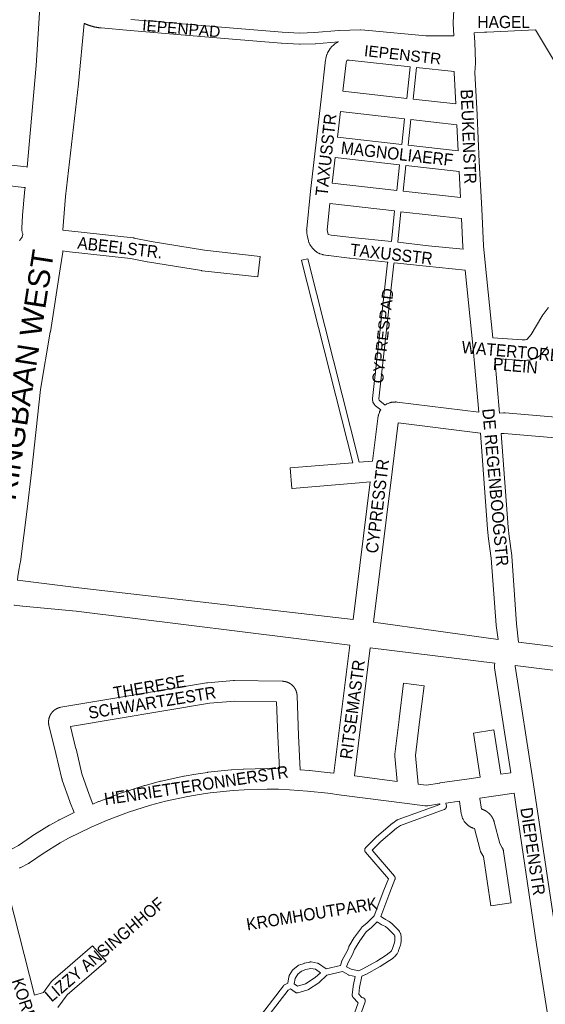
# Model space of a CAD drawing. Header units: metres. Extents: x 123819 to 142731, y 393440 to 405763.
# Tile 147 of 256: x 132588 to 132920, y 396154 to 396775. Entities that reach past the tile are written whole.
import ezdxf
from ezdxf.enums import TextEntityAlignment as Align

# ---------------------------------------------------------------- set-up
doc = ezdxf.new("R2010")
doc.units = ezdxf.units.M
doc.header["$MEASUREMENT"] = 0
for name, color, linetype, lineweight in [('gs-anno-wegen algemeen tekst', 7, 'Continuous', 0), ('gs-knt-aanvullende hoofdweg', 7, 'Continuous', 0), ('gs-knt-fietspaden', 7, 'Continuous', 0), ('gs-knt-hoofdweg', 7, 'Continuous', 0), ('gs-knt-paden', 7, 'Continuous', 0), ('gs-knt-wegen algemeen', 7, 'Continuous', 0)]:
    doc.layers.add(name, color=color, linetype=linetype, lineweight=lineweight)
doc.styles.add('Style-Arial', font='arial.ttf')

msp = doc.modelspace()

# ---------------------------------------------------------------- linework, layer by layer
at = {"layer": 'gs-knt-aanvullende hoofdweg', "color": 7, "linetype": 'Continuous', "flags": 128}
for points in [[(132586.46, 396421.6), (132625.21, 396416.79), (132798.23, 396396.69)], [(132796.21, 396380.42), (132623.54, 396401.86), (132589.86, 396405.18), (132589.66, 396405.2), (132584.46, 396405.85), (132584.42, 396405.86)], [(132811.14, 396395), (132889.83, 396384.15)], [(132902.61, 396382.45), (132977.83, 396373.2), (133032.13, 396366.52), (133036.98, 396365.92)], [(132887.7, 396369.16), (132809.13, 396378.82)], [(132969.9, 396359.04), (132900.62, 396367.57)]]:
    msp.add_lwpolyline(points, dxfattribs=at)
at = {"layer": 'gs-knt-fietspaden', "color": 7, "linetype": 'Continuous', "flags": 128}
for points in [[(132789.05, 396761.48), (132774.48, 396760.2), (132774.39, 396760.2), (132774.3, 396760.19), (132764.78, 396759.85), (132764.61, 396759.85), (132764.44, 396759.85), (132753.04, 396760.53), (132752.96, 396760.53), (132719.74, 396763.24), (132719.73, 396763.25), (132657.49, 396768.56), (132639.21, 396770.17), (132639.18, 396770.17), (132638.96, 396770.19), (132638.73, 396770.21), (132638.51, 396770.24), (132638.29, 396770.27), (132638.06, 396770.29), (132637.84, 396770.32), (132637.61, 396770.36), (132637.39, 396770.39), (132637.17, 396770.42), (132636.95, 396770.46), (132636.72, 396770.5), (132636.5, 396770.54), (132636.28, 396770.58), (132636.06, 396770.62), (132635.83, 396770.66), (132635.61, 396770.71), (132635.39, 396770.75), (132635.17, 396770.8), (132634.95, 396770.85), (132634.73, 396770.9), (132634.51, 396770.96), (132634.29, 396771.01), (132634.07, 396771.07), (132633.86, 396771.12), (132633.64, 396771.18), (132633.42, 396771.24), (132633.2, 396771.3), (132632.99, 396771.37), (132632.77, 396771.43), (132632.56, 396771.5), (132632.34, 396771.56), (132632.12, 396771.63), (132631.91, 396771.7), (132631.7, 396771.78), (132631.48, 396771.85), (132631.27, 396771.92), (132631.06, 396772), (132630.85, 396772.08), (132630.63, 396772.16), (132630.42, 396772.24), (132630.21, 396772.32), (132630, 396772.41), (132629.79, 396772.49), (132629.59, 396772.58), (132629.38, 396772.67), (132629.17, 396772.75), (132628.96, 396772.85), (132628.76, 396772.94), (132628.55, 396773.03), (132628.51, 396773.05)], [(132658.09, 396775.55), (132720.32, 396770.24)], [(132720.32, 396770.24), (132753.49, 396767.53), (132753.49, 396767.53), (132753.5, 396767.53), (132764.69, 396766.87), (132773.96, 396767.21), (132789.18, 396768.54), (132789.29, 396768.54), (132789.4, 396768.55), (132802.87, 396768.9), (132803.02, 396768.9), (132803.17, 396768.89), (132808.11, 396768.59), (132808.23, 396768.58), (132844.22, 396765.12), (132859.85, 396765.12), (132861.76, 396765.21)]]:
    msp.add_lwpolyline(points, dxfattribs=at)
at = {"layer": 'gs-knt-hoofdweg', "color": 7, "linetype": 'Continuous', "flags": 128}
for points in [[(132592.65, 396682.36), (132598.32, 396746.52), (132600.81, 396786.43), (132600.83, 396786.63), (132600.85, 396786.83), (132601.53, 396792.87), (132601.73, 396794.6), (132601.92, 396796.26)], [(132628.51, 396773.05), (132625.08, 396735.04), (132625.06, 396734.83), (132616.72, 396663.84), (132615.14, 396642.8), (132615.11, 396642.46)], [(132587.74, 396635.75), (132587.91, 396636.08), (132588.1, 396636.4), (132588.3, 396636.71), (132588.52, 396637.01), (132588.75, 396637.3), (132588.99, 396637.58), (132589.25, 396637.85), (132589.52, 396638.11), (132589.92, 396639.91), (132589.77, 396640.26), (132589.64, 396640.62), (132589.52, 396640.99), (132589.42, 396641.36), (132589.34, 396641.74), (132589.28, 396642.12), (132589.23, 396642.5), (132589.21, 396642.89), (132589.2, 396643.27), (132589.21, 396643.66), (132589.65, 396651.76), (132589.67, 396651.99), (132590.84, 396666.07), (132590.88, 396666.42), (132591.26, 396669.41)], [(132615.15, 396629.36), (132615.12, 396629.02), (132615.07, 396628.66), (132613.36, 396618.18), (132607.23, 396578.3), (132607.21, 396578.17), (132601.03, 396541.89), (132595.3, 396489.56), (132595.29, 396489.5), (132592.58, 396466.4), (132592.57, 396466.32), (132588.32, 396433.03), (132588.28, 396432.8), (132588.24, 396432.57), (132587.14, 396426.68), (132586.76, 396423.84), (132586.46, 396421.6)]]:
    msp.add_lwpolyline(points, dxfattribs=at)
at = {"layer": 'gs-knt-paden', "color": 7, "linetype": 'Continuous', "flags": 128}
for points in [[(132832.16, 396725.71), (132834.32, 396745.71)], [(132838.32, 396745.27), (132836.16, 396725.26)], [(132829.03, 396696.66), (132830.77, 396712.76)], [(132834.76, 396712.31), (132833.03, 396696.21)], [(132825.89, 396667.56), (132827.63, 396683.72)], [(132831.63, 396683.27), (132829.89, 396667.11)], [(132822.41, 396635.25), (132824.5, 396654.61)], [(132828.49, 396654.16), (132826.4, 396634.83)], [(132815.69, 396529.11), (132812.41, 396531.67), (132812.35, 396531.73), (132812.28, 396531.78), (132812.22, 396531.84), (132812.17, 396531.91), (132812.11, 396531.97), (132812.06, 396532.04), (132811.14, 396533.24), (132811.08, 396533.31), (132811.03, 396533.39), (132810.99, 396533.47), (132810.94, 396533.55), (132810.9, 396533.64), (132810.87, 396533.72), (132810.83, 396533.81), (132810.81, 396533.9), (132810.78, 396533.99), (132810.76, 396534.08), (132810.75, 396534.17), (132810.53, 396535.66), (132810.52, 396535.75), (132810.51, 396535.83), (132810.51, 396535.92), (132810.51, 396536), (132810.51, 396536.09), (132810.52, 396536.17), (132820.06, 396621.78), (132820.07, 396621.86), (132820.08, 396621.94), (132820.1, 396622.02), (132820.19, 396622.39)], [(132824.22, 396621.97), (132824.04, 396621.21), (132814.55, 396535.98), (132814.65, 396535.26), (132815.09, 396534.68), (132818.47, 396532.04)], [(132856.89, 396280.64), (132857.12, 396278.91), (132857.13, 396278.81), (132857.14, 396278.72), (132857.14, 396278.62), (132857.13, 396278.52), (132857.12, 396278.43), (132857.11, 396278.33), (132857.09, 396278.24), (132857.07, 396278.14), (132857.04, 396278.05), (132857.01, 396277.96), (132856.98, 396277.87), (132856.94, 396277.78), (132856.89, 396277.7), (132856.89, 396277.69), (132856.89, 396277.69), (132856.84, 396277.61), (132856.79, 396277.53), (132856.74, 396277.45), (132856.68, 396277.37), (132856.61, 396277.3), (132856.55, 396277.23), (132856.48, 396277.16), (132856.4, 396277.1), (132856.33, 396277.04), (132856.25, 396276.98), (132856.16, 396276.93), (132856.08, 396276.88), (132855.99, 396276.84), (132855.9, 396276.8), (132855.81, 396276.76), (132828.26, 396266.73), (132825.67, 396264.93), (132815.79, 396256.56), (132810.32, 396250.99), (132824.36, 396234.64), (132824.42, 396234.57), (132824.47, 396234.49), (132824.53, 396234.42), (132824.57, 396234.34), (132824.62, 396234.25), (132824.66, 396234.17), (132824.7, 396234.08), (132824.73, 396233.99), (132824.76, 396233.9), (132824.78, 396233.81), (132824.8, 396233.72), (132824.82, 396233.62), (132824.83, 396233.53), (132824.84, 396233.43), (132824.84, 396233.34), (132824.84, 396233.24), (132824.83, 396233.15), (132824.82, 396233.06), (132824.81, 396232.96), (132824.79, 396232.87), (132824.76, 396232.78), (132824.73, 396232.69), (132824.7, 396232.6), (132821.47, 396224.38), (132815.77, 396209.21), (132817.99, 396207.68), (132818.46, 396207.49), (132818.54, 396207.46), (132818.61, 396207.43), (132818.68, 396207.39), (132820.71, 396206.28), (132820.78, 396206.24), (132820.85, 396206.19), (132820.92, 396206.14), (132820.99, 396206.09)], [(132735.66, 396141.03), (132754.32, 396165.51), (132754.38, 396165.58), (132754.45, 396165.65), (132754.51, 396165.72), (132754.58, 396165.79), (132754.65, 396165.85), (132754.73, 396165.91), (132754.81, 396165.96), (132754.89, 396166.01), (132754.97, 396166.06), (132755.05, 396166.1), (132757.16, 396167.11), (132757.77, 396171.13), (132757.78, 396171.22), (132757.81, 396171.32), (132757.83, 396171.41), (132757.86, 396171.51), (132757.9, 396171.6), (132757.94, 396171.69), (132757.98, 396171.78), (132758.03, 396171.86), (132760.06, 396175.24), (132760.11, 396175.32), (132760.16, 396175.39), (132760.21, 396175.46), (132760.27, 396175.53), (132760.33, 396175.6), (132760.39, 396175.66), (132760.46, 396175.72), (132760.53, 396175.78), (132763.48, 396178.13), (132763.55, 396178.18), (132763.63, 396178.24), (132763.71, 396178.29), (132763.79, 396178.33), (132763.88, 396178.38), (132763.97, 396178.41), (132764.05, 396178.45), (132767.32, 396179.61), (132767.39, 396179.63), (132767.47, 396179.65), (132767.54, 396179.67), (132771.04, 396180.46), (132771.12, 396180.48), (132771.21, 396180.49), (132771.3, 396180.5), (132771.38, 396180.51), (132771.47, 396180.51), (132771.56, 396180.51), (132771.65, 396180.51), (132771.73, 396180.5), (132771.82, 396180.48), (132775.7, 396179.81), (132775.79, 396179.8), (132775.88, 396179.78), (132775.97, 396179.75), (132776.05, 396179.72), (132776.14, 396179.69), (132776.22, 396179.65), (132776.3, 396179.61), (132776.38, 396179.57), (132776.46, 396179.52), (132776.53, 396179.47), (132781.23, 396176.09), (132790.22, 396178.24), (132791.21, 396181.23), (132791.24, 396181.31), (132791.27, 396181.39), (132791.31, 396181.47), (132791.35, 396181.55), (132794.67, 396187.77), (132795.49, 396189.89), (132795.52, 396189.96), (132795.55, 396190.04), (132795.59, 396190.11), (132795.63, 396190.18), (132799.05, 396196.03), (132799.09, 396196.09), (132799.13, 396196.15), (132799.17, 396196.21), (132803.48, 396202.04), (132803.53, 396202.11), (132803.59, 396202.18), (132803.65, 396202.24), (132803.71, 396202.31), (132803.78, 396202.37), (132807.14, 396205.26), (132811.62, 396209.58), (132817.71, 396225.81), (132817.72, 396225.84), (132820.52, 396232.94), (132806.07, 396249.77), (132806.01, 396249.84), (132805.95, 396249.92), (132805.9, 396250), (132805.85, 396250.08), (132805.8, 396250.17), (132805.76, 396250.25), (132805.73, 396250.34), (132805.69, 396250.43), (132805.66, 396250.53), (132805.64, 396250.62), (132805.62, 396250.71), (132805.61, 396250.81), (132805.59, 396250.9), (132805.59, 396251), (132805.59, 396251.1), (132805.59, 396251.19), (132805.6, 396251.29), (132805.61, 396251.38), (132805.63, 396251.48), (132805.65, 396251.57), (132805.67, 396251.67), (132805.71, 396251.76), (132805.74, 396251.85), (132805.78, 396251.94), (132805.82, 396252.02), (132805.87, 396252.11), (132805.92, 396252.19), (132805.98, 396252.27), (132806.03, 396252.34), (132806.1, 396252.42), (132806.16, 396252.49), (132812.99, 396259.44), (132813.05, 396259.51), (132813.12, 396259.57), (132823.14, 396268.05), (132823.21, 396268.11), (132823.29, 396268.17), (132826.18, 396270.18), (132826.25, 396270.23), (132826.32, 396270.28), (132826.4, 396270.32), (132826.48, 396270.36), (132826.56, 396270.39), (132826.64, 396270.42), (132852.93, 396279.99), (132852.91, 396280.1), (132852.89, 396280.27)], [(132820.99, 396206.09), (132822.68, 396204.75), (132822.74, 396204.7), (132822.79, 396204.65), (132822.84, 396204.6), (132826.48, 396200.98), (132826.52, 396200.93), (132826.56, 396200.89), (132827.31, 396200.05), (132827.37, 396199.98), (132827.43, 396199.9), (132827.48, 396199.82), (132827.53, 396199.74), (132827.58, 396199.66), (132828.07, 396198.73), (132828.11, 396198.65), (132828.14, 396198.56), (132828.28, 396198.25), (132828.31, 396198.17), (132828.33, 396198.1), (132828.35, 396198.03), (132828.37, 396197.95), (132828.46, 396197.61), (132828.48, 396197.53), (132828.49, 396197.44), (132828.6, 396196.74), (132828.61, 396196.67), (132828.62, 396196.6), (132828.62, 396196.52), (132828.68, 396195.07), (132828.68, 396194.99), (132828.68, 396194.91), (132828.64, 396193.81), (132828.63, 396193.74), (132828.63, 396193.68), (132828.62, 396193.61), (132828.41, 396192.14), (132828.39, 396192.05), (132828.38, 396191.96), (132828.35, 396191.88), (132828.13, 396191.08), (132828.1, 396190.99), (132826.99, 396187.64), (132826.96, 396187.57), (132826.94, 396187.5), (132826.91, 396187.43), (132826.88, 396187.36), (132825.98, 396185.59), (132825.94, 396185.52), (132825.9, 396185.44), (132825.85, 396185.37), (132825.8, 396185.31), (132825.75, 396185.24), (132824.87, 396184.13), (132824.81, 396184.07), (132824.76, 396184.01), (132824.7, 396183.95), (132824.64, 396183.89), (132824.58, 396183.84), (132823.62, 396183.05), (132823.56, 396183), (132823.5, 396182.95), (132821.31, 396181.42), (132821.24, 396181.37), (132815.44, 396177.66), (132815.39, 396177.62), (132815.33, 396177.59), (132806.21, 396172.55), (132806.14, 396172.51), (132806.07, 396172.48), (132803.78, 396171.44), (132802.26, 396164.42), (132801.84, 396160.17), (132803.78, 396158.06), (132804.46, 396157.88), (132804.55, 396157.85), (132804.65, 396157.82), (132804.74, 396157.78), (132804.82, 396157.74), (132804.91, 396157.69), (132804.99, 396157.64), (132805.08, 396157.59), (132805.16, 396157.53), (132805.23, 396157.47), (132805.3, 396157.41), (132805.37, 396157.34), (132805.44, 396157.27), (132805.5, 396157.19), (132805.56, 396157.12), (132805.62, 396157.04), (132805.67, 396156.95), (132805.72, 396156.87), (132805.76, 396156.78), (132805.8, 396156.69), (132805.83, 396156.6), (132805.86, 396156.51), (132805.89, 396156.41), (132805.91, 396156.32), (132805.92, 396156.22), (132805.94, 396156.13), (132805.94, 396156.03), (132805.94, 396155.93), (132805.94, 396155.83), (132805.93, 396155.74), (132805.92, 396155.64), (132805.91, 396155.55), (132805.88, 396155.45), (132805.86, 396155.36), (132805.83, 396155.26), (132786.9, 396102.01)], [(132794.21, 396177.5), (132797.01, 396175.96), (132797.01, 396175.96), (132801.8, 396174.96), (132804.33, 396176.11), (132813.33, 396181.08), (132819.04, 396184.73), (132821.12, 396186.2), (132821.86, 396186.81), (132822.48, 396187.59), (132823.22, 396189.04), (132824.27, 396192.21), (132824.45, 396192.84), (132824.62, 396194.07), (132824.66, 396194.98), (132824.61, 396196.24), (132824.53, 396196.74), (132824.51, 396196.84), (132824.47, 396196.93), (132824.13, 396197.57), (132823.6, 396198.18), (132820.09, 396201.67), (132818.62, 396202.84), (132816.86, 396203.8), (132816.29, 396204.03), (132816.21, 396204.06), (132816.13, 396204.1), (132816.05, 396204.15), (132815.97, 396204.19), (132815.9, 396204.24), (132813.55, 396205.86), (132809.89, 396202.33), (132809.85, 396202.29), (132809.81, 396202.26), (132806.58, 396199.47), (132802.47, 396193.91), (132799.18, 396188.29), (132798.37, 396186.2), (132798.34, 396186.13), (132798.31, 396186.06), (132798.27, 396185.98), (132794.97, 396179.8), (132794.21, 396177.5)], [(132774.56, 396175.93), (132771.53, 396176.45), (132768.55, 396175.78), (132765.72, 396174.77), (132763.32, 396172.86), (132761.68, 396170.13), (132761.16, 396166.67), (132763.19, 396165.21), (132768.22, 396166.65), (132774.33, 396170.6), (132777.65, 396173.72), (132774.56, 396175.93)], [(132782.44, 396101.47), (132801.38, 396154.75), (132801.35, 396154.78), (132801.28, 396154.85), (132801.22, 396154.91), (132798.27, 396158.11), (132798.21, 396158.18), (132798.15, 396158.25), (132798.1, 396158.33), (132798.05, 396158.41), (132798, 396158.49), (132797.95, 396158.57), (132797.91, 396158.66), (132797.88, 396158.74), (132797.85, 396158.83), (132797.82, 396158.92), (132797.8, 396159.01), (132797.78, 396159.11), (132797.76, 396159.2), (132797.75, 396159.29), (132797.74, 396159.39), (132797.74, 396159.48), (132797.75, 396159.57), (132797.75, 396159.67), (132798.27, 396164.93), (132798.28, 396165.01), (132798.3, 396165.08), (132798.31, 396165.16), (132799.64, 396171.3), (132795.89, 396172.08), (132795.81, 396172.1), (132795.73, 396172.12), (132795.65, 396172.15), (132795.57, 396172.18), (132795.49, 396172.21), (132795.41, 396172.25), (132795.33, 396172.29), (132791.49, 396174.41), (132781.79, 396172.09), (132776.95, 396167.54), (132776.88, 396167.48), (132776.81, 396167.43), (132776.74, 396167.37), (132776.66, 396167.32), (132770.16, 396163.11), (132770.08, 396163.07), (132770.01, 396163.02), (132769.93, 396162.99), (132769.86, 396162.95), (132769.78, 396162.92), (132769.7, 396162.89), (132769.62, 396162.87), (132763.36, 396161.08), (132763.27, 396161.06), (132763.18, 396161.04), (132763.08, 396161.02), (132762.99, 396161.01), (132762.9, 396161), (132762.8, 396161), (132762.7, 396161), (132762.61, 396161.01), (132762.52, 396161.02), (132762.42, 396161.04), (132762.33, 396161.06), (132762.24, 396161.09), (132762.15, 396161.12), (132762.06, 396161.15), (132761.97, 396161.19), (132761.88, 396161.23), (132761.8, 396161.27), (132761.72, 396161.32), (132761.64, 396161.38), (132758.78, 396163.43), (132757.23, 396162.68), (132738.25, 396137.8)]]:
    msp.add_lwpolyline(points, dxfattribs=at)
msp.add_lwpolyline([(132798.02, 396495.69), (132765.74, 396623.44, -0.367852), (132765.75, 396623.45), (132769.63, 396624.43, -0.367851), (132769.64, 396624.42), (132802.08, 396496.03)], format="xyb", dxfattribs=at)
at = {"layer": 'gs-knt-wegen algemeen', "color": 7, "linetype": 'Continuous', "flags": 128}
for points in [[(132861.76, 396765.21), (132861.39, 396773.05), (132861.39, 396773.06), (132861.38, 396773.2), (132861.38, 396773.36), (132861.38, 396773.37), (132861.38, 396773.38), (132861.39, 396773.67), (132861.76, 396781.45), (132860.46, 396812.15), (132860.46, 396812.47), (132860.46, 396812.78), (132860.64, 396816.14)], [(132939.02, 396726.34), (132913.45, 396769.02), (132882.69, 396767.54), (132881.22, 396767.47), (132874.71, 396767.16)], [(132874.71, 396767.16), (132875, 396761.04), (132875.58, 396748.8), (132875.59, 396748.67), (132875.59, 396748.45), (132875.59, 396748.35), (132875.58, 396748.13), (132875.57, 396747.96), (132875.08, 396742), (132876.49, 396715.23), (132876.49, 396715.19), (132877.83, 396685.68), (132879.43, 396656.05), (132879.43, 396656.01), (132880.53, 396632.7), (132881.32, 396623.88), (132881.32, 396623.88), (132881.32, 396623.87)], [(132820.19, 396622.39), (132796.15, 396624.85), (132796.06, 396624.86), (132782.77, 396626.41), (132782.58, 396626.43), (132782.39, 396626.46), (132779.46, 396626.98), (132779.19, 396627.04), (132778.92, 396627.1), (132778.65, 396627.18), (132778.39, 396627.27), (132777.32, 396627.65), (132777.09, 396627.74), (132776.86, 396627.84), (132776.63, 396627.95), (132776.41, 396628.06), (132775.65, 396628.48), (132775.39, 396628.63), (132775.13, 396628.8), (132774.88, 396628.97), (132774.64, 396629.16), (132774.41, 396629.36), (132774.19, 396629.57), (132772.78, 396630.97), (132772.57, 396631.2), (132772.36, 396631.43), (132772.17, 396631.68), (132771.98, 396631.94), (132771.4, 396632.81), (132771.26, 396633.02), (132771.13, 396633.23), (132771.01, 396633.45), (132770.9, 396633.68), (132770.53, 396634.45), (132770.42, 396634.72), (132770.31, 396634.98), (132770.22, 396635.25), (132770.14, 396635.53), (132770.07, 396635.8), (132769.28, 396639.35), (132769.23, 396639.59), (132769.19, 396639.83), (132769.16, 396640.08), (132769.13, 396640.32), (132768.99, 396642.42), (132768.97, 396642.69), (132768.97, 396642.97), (132768.98, 396643.24), (132769, 396643.51), (132771.31, 396667.07), (132774.7, 396696.26), (132778.07, 396725.29), (132780.95, 396750.1), (132780.98, 396750.35), (132781.02, 396750.59), (132781.07, 396750.83), (132781.13, 396751.07), (132781.76, 396753.38), (132781.84, 396753.65), (132781.93, 396753.91), (132782.03, 396754.17), (132782.15, 396754.43), (132782.27, 396754.68), (132782.41, 396754.92), (132782.55, 396755.16), (132783.84, 396757.18), (132784.01, 396757.44), (132784.2, 396757.69), (132784.39, 396757.93), (132784.6, 396758.17), (132784.82, 396758.39), (132785.86, 396759.38), (132786.07, 396759.57), (132786.29, 396759.76), (132786.52, 396759.94), (132786.76, 396760.1), (132787.95, 396760.89), (132788.2, 396761.05), (132788.46, 396761.19), (132788.72, 396761.33), (132788.98, 396761.45), (132789.05, 396761.48)], [(132834.32, 396745.71), (132795.79, 396749.88), (132795.27, 396749.9), (132795.19, 396749.89), (132794.5, 396749.78)], [(132862.08, 396742.7), (132838.32, 396745.27)], [(132863.08, 396722.22), (132862.06, 396741.76), (132862.05, 396742.05), (132862.05, 396742.34), (132862.07, 396742.63), (132862.08, 396742.7)], [(132791.75, 396730.27), (132832.16, 396725.71)], [(132836.16, 396725.26), (132863.08, 396722.22)], [(132790.25, 396717.34), (132788.38, 396701.24)], [(132830.77, 396712.76), (132790.25, 396717.34)], [(132863.74, 396709.04), (132834.76, 396712.31)], [(132864.48, 396692.67), (132863.74, 396709.04)], [(132788.38, 396701.24), (132829.03, 396696.66)], [(132833.03, 396696.21), (132864.48, 396692.67)], [(132542.65, 396687.99), (132546.01, 396687.81), (132546.22, 396687.8), (132546.42, 396687.78), (132591.91, 396682.45), (132592.65, 396682.36)], [(132786.88, 396688.31), (132785.01, 396672.17)], [(132827.63, 396683.72), (132786.88, 396688.31)], [(132865.13, 396679.5), (132831.63, 396683.27)], [(132866.01, 396663.03), (132865.13, 396679.5)], [(132591.26, 396669.41), (132590.4, 396669.51), (132545.12, 396674.82), (132542, 396674.99)], [(132785.01, 396672.17), (132825.89, 396667.56)], [(132829.89, 396667.11), (132866.01, 396663.03)], [(132783.62, 396659.23), (132782.01, 396642.78), (132782.09, 396641.72), (132782.55, 396639.66), (132784.47, 396639.32), (132797.52, 396637.8), (132822.41, 396635.25)], [(132824.5, 396654.61), (132783.62, 396659.23)], [(132866.69, 396649.85), (132828.49, 396654.16)], [(132867.66, 396630.51), (132867.55, 396631.68), (132867.54, 396631.95), (132866.69, 396649.85)], [(132826.4, 396634.83), (132845.75, 396632.67), (132867.66, 396630.51)], [(132738.12, 396613.01), (132738.12, 396613.01), (132702.93, 396616.89), (132702.75, 396616.91), (132702.58, 396616.94), (132668.54, 396622.54), (132668.32, 396622.58), (132657.81, 396624.68), (132617.45, 396629.11), (132615.15, 396629.36)], [(132881.32, 396623.87), (132886.37, 396574.57)], [(132868.9, 396617.3), (132844.43, 396619.72), (132844.35, 396619.73), (132824.22, 396621.97)], [(132877.55, 396527.6), (132873.97, 396567.85), (132868.9, 396617.3)], [(132886.37, 396574.57), (132905.03, 396573.22), (132906.85, 396573.31), (132907.92, 396573.49), (132907.93, 396573.49), (132908.11, 396573.67), (132910.56, 396576.7), (132917.35, 396587.92), (132917.51, 396588.18), (132917.68, 396588.42), (132921.36, 396593.39), (132921.56, 396593.66)], [(132920.96, 396568.86), (132917.98, 396565.16), (132917.8, 396564.96), (132917.62, 396564.76), (132917.43, 396564.56), (132916.28, 396563.46), (132916.06, 396563.26), (132915.83, 396563.06), (132915.59, 396562.88), (132915.34, 396562.71), (132914.42, 396562.11), (132914.18, 396561.96), (132913.93, 396561.82), (132913.68, 396561.69), (132913.42, 396561.57), (132913.16, 396561.46), (132912.89, 396561.37), (132912.62, 396561.29), (132911.12, 396560.87), (132910.9, 396560.81), (132910.68, 396560.76), (132910.46, 396560.72), (132908.67, 396560.41), (132908.42, 396560.37), (132908.16, 396560.34), (132907.9, 396560.32), (132905.28, 396560.19), (132905.01, 396560.19), (132904.75, 396560.19), (132904.48, 396560.2), (132887.61, 396561.43)], [(132887.61, 396561.43), (132890.67, 396527)], [(132802.08, 396496.03), (132810.58, 396496.74), (132813.86, 396523.57), (132813.9, 396523.86), (132814.07, 396524.86), (132814.11, 396525.1), (132814.17, 396525.34), (132814.23, 396525.58), (132814.3, 396525.82), (132814.83, 396527.41), (132814.93, 396527.68), (132815.03, 396527.94), (132815.15, 396528.2), (132815.28, 396528.46), (132815.42, 396528.7), (132815.57, 396528.95), (132815.69, 396529.11)], [(132818.47, 396532.04), (132818.61, 396532.13), (132818.72, 396532.2), (132819.41, 396532.62), (132819.63, 396532.75), (132819.86, 396532.87), (132820.09, 396532.98), (132820.33, 396533.09), (132821.14, 396533.42), (132821.41, 396533.52), (132821.69, 396533.62), (132821.97, 396533.7), (132822.26, 396533.76), (132822.55, 396533.82), (132822.84, 396533.86), (132823.14, 396533.89), (132824.81, 396534.01), (132825.13, 396534.03), (132825.45, 396534.03), (132825.77, 396534.01), (132826.08, 396533.98), (132877.55, 396527.6)], [(132890.67, 396527), (132893.25, 396527.15), (132893.56, 396527.16), (132893.87, 396527.15)], [(132893.87, 396527.15), (132894.17, 396527.13), (132894.17, 396527.13), (132894.18, 396527.13), (133056.05, 396513.27)], [(132878.65, 396514.34), (132826.63, 396520.79), (132822.86, 396489.9), (132822.86, 396489.89), (132811.14, 396395)], [(132889.83, 396384.15), (132888.5, 396392.87), (132888.49, 396393.04), (132885.43, 396435.5), (132883.81, 396447.54), (132883.79, 396447.72), (132883.14, 396453.79), (132883.12, 396454), (132878.65, 396514.34)], [(133054.29, 396500.35), (132893.52, 396514.12), (132891.73, 396514.02)], [(132891.73, 396514.02), (132896.1, 396455.06), (132896.72, 396449.18), (132898.36, 396437.03), (132898.38, 396436.83), (132898.4, 396436.63), (132901.47, 396394.06), (132902.61, 396382.45)], [(132786.2, 396299.62), (132796.21, 396380.42)], [(132809.13, 396378.82), (132799.11, 396297.97)], [(132897.85, 396299.87), (132887.57, 396366.25), (132887.53, 396366.57), (132887.5, 396366.89), (132887.49, 396367.2), (132887.5, 396367.52), (132887.52, 396367.84), (132887.56, 396368.16), (132887.7, 396369.16)], [(132900.62, 396367.57), (132900.58, 396367.29), (132911.72, 396295.36), (132911.73, 396295.32), (132925.97, 396200.05)], [(132622.15, 396274.76), (132619.55, 396281.62), (132619.49, 396281.77), (132614.72, 396295.36), (132614.65, 396295.58), (132614.59, 396295.8), (132614.53, 396296.02), (132610.76, 396312.02), (132606.31, 396329.92), (132606.25, 396330.19), (132606.2, 396330.47), (132606.18, 396330.58), (132606.16, 396330.69), (132606.15, 396330.8), (132606.14, 396330.9), (132606.13, 396331.01), (132606.12, 396331.12), (132606.11, 396331.23), (132606.1, 396331.34), (132606.09, 396331.45), (132606.09, 396331.56), (132606.08, 396331.67), (132606.08, 396331.78), (132606.08, 396331.89), (132606.08, 396332), (132606.08, 396332.11), (132606.08, 396332.22), (132606.09, 396332.33), (132606.09, 396332.44), (132606.1, 396332.55), (132606.1, 396332.66), (132606.11, 396332.77), (132606.12, 396332.88), (132606.13, 396332.98), (132606.15, 396333.09), (132606.16, 396333.2), (132606.17, 396333.31), (132606.19, 396333.42), (132606.21, 396333.53), (132606.23, 396333.64), (132606.25, 396333.74), (132606.27, 396333.85), (132606.29, 396333.96), (132606.31, 396334.07), (132606.34, 396334.17), (132606.36, 396334.28), (132606.39, 396334.38), (132606.42, 396334.49), (132606.45, 396334.6), (132606.48, 396334.7), (132606.51, 396334.81), (132606.55, 396334.91), (132606.58, 396335.02), (132606.62, 396335.12), (132606.65, 396335.22), (132606.69, 396335.32), (132606.73, 396335.43), (132606.77, 396335.53), (132606.81, 396335.63), (132606.86, 396335.73), (132606.9, 396335.83), (132606.95, 396335.93), (132606.99, 396336.03), (132607.04, 396336.13), (132607.09, 396336.23), (132607.14, 396336.33), (132607.19, 396336.42), (132607.24, 396336.52), (132607.29, 396336.62), (132607.35, 396336.71), (132607.4, 396336.81), (132607.46, 396336.9), (132607.52, 396336.99), (132607.58, 396337.09), (132607.64, 396337.18), (132607.7, 396337.27), (132607.76, 396337.36), (132607.82, 396337.45), (132607.88, 396337.54), (132607.95, 396337.63), (132608.01, 396337.72), (132608.08, 396337.8), (132608.15, 396337.89), (132608.22, 396337.97), (132608.29, 396338.06), (132608.36, 396338.14), (132608.43, 396338.23), (132608.5, 396338.31), (132608.58, 396338.39), (132608.65, 396338.47), (132608.73, 396338.55), (132608.8, 396338.63), (132608.88, 396338.71), (132608.96, 396338.78), (132609.04, 396338.86), (132609.12, 396338.93), (132609.2, 396339.01), (132609.28, 396339.08), (132609.36, 396339.15), (132609.45, 396339.22), (132609.53, 396339.29), (132609.62, 396339.36), (132609.7, 396339.43), (132609.79, 396339.5), (132609.87, 396339.57), (132609.96, 396339.63), (132610.05, 396339.7), (132610.14, 396339.76), (132610.23, 396339.82), (132610.32, 396339.88), (132610.41, 396339.94), (132610.51, 396340), (132610.6, 396340.06), (132610.69, 396340.12), (132610.79, 396340.17), (132610.88, 396340.23), (132610.98, 396340.28), (132611.07, 396340.33), (132611.17, 396340.39), (132611.27, 396340.44), (132611.37, 396340.49), (132611.47, 396340.53), (132611.56, 396340.58), (132611.66, 396340.63), (132611.76, 396340.67), (132611.86, 396340.71), (132611.96, 396340.76), (132612.07, 396340.8), (132612.17, 396340.84), (132612.27, 396340.88), (132612.37, 396340.91), (132612.48, 396340.95), (132612.58, 396340.99), (132612.69, 396341.02), (132612.79, 396341.05), (132612.9, 396341.08), (132613, 396341.12), (132613.11, 396341.14), (132613.21, 396341.17), (132613.49, 396341.24), (132613.76, 396341.29), (132705.85, 396356.69), (132706.12, 396356.73), (132706.39, 396356.76), (132722.85, 396358.11), (132723.16, 396358.13), (132723.48, 396358.13), (132753.57, 396357.7), (132753.68, 396357.69), (132753.79, 396357.69), (132753.91, 396357.69), (132754.02, 396357.68), (132754.13, 396357.67), (132754.25, 396357.66), (132754.36, 396357.65), (132754.47, 396357.64), (132754.58, 396357.63), (132754.7, 396357.61), (132754.81, 396357.6), (132754.92, 396357.58), (132755.03, 396357.56), (132755.14, 396357.54), (132755.26, 396357.52), (132755.37, 396357.5), (132755.48, 396357.48), (132755.59, 396357.45), (132755.7, 396357.42), (132755.81, 396357.4), (132755.92, 396357.37), (132756.03, 396357.34), (132756.13, 396357.31), (132756.24, 396357.27), (132756.35, 396357.24), (132756.46, 396357.2), (132756.57, 396357.17), (132756.67, 396357.13), (132756.78, 396357.09), (132756.88, 396357.05), (132756.99, 396357.01), (132757.09, 396356.96), (132757.2, 396356.92), (132757.3, 396356.87), (132757.41, 396356.83), (132757.51, 396356.78), (132757.61, 396356.73), (132757.71, 396356.68), (132757.81, 396356.63), (132757.91, 396356.58), (132758.01, 396356.52), (132758.11, 396356.47), (132758.21, 396356.41), (132758.31, 396356.35), (132758.4, 396356.3), (132758.5, 396356.24), (132758.6, 396356.17), (132758.69, 396356.11), (132758.78, 396356.05), (132758.88, 396355.98), (132758.97, 396355.92), (132759.06, 396355.85), (132759.15, 396355.79), (132759.24, 396355.72), (132759.33, 396355.65), (132759.42, 396355.58), (132759.51, 396355.5), (132759.59, 396355.43), (132759.68, 396355.36), (132759.76, 396355.28), (132759.85, 396355.21), (132759.93, 396355.13), (132760.01, 396355.05), (132760.09, 396354.97), (132760.17, 396354.89), (132760.25, 396354.81), (132760.33, 396354.73), (132760.41, 396354.65), (132760.49, 396354.57), (132760.56, 396354.48), (132760.64, 396354.39), (132760.71, 396354.31), (132760.78, 396354.22), (132760.85, 396354.13), (132760.92, 396354.04), (132760.99, 396353.96), (132761.06, 396353.87), (132761.13, 396353.77), (132761.19, 396353.68), (132761.26, 396353.59), (132761.32, 396353.5), (132761.39, 396353.4), (132761.45, 396353.31), (132761.51, 396353.21), (132761.57, 396353.11), (132761.62, 396353.02), (132761.68, 396352.92), (132761.74, 396352.82), (132761.79, 396352.72), (132761.84, 396352.62), (132761.9, 396352.52), (132761.95, 396352.42), (132762, 396352.32), (132762.05, 396352.22), (132762.09, 396352.11), (132762.14, 396352.01), (132762.18, 396351.91), (132762.23, 396351.8), (132762.27, 396351.7), (132762.31, 396351.59), (132762.35, 396351.48), (132762.39, 396351.38), (132762.43, 396351.27), (132762.46, 396351.16), (132762.5, 396351.06), (132762.53, 396350.95), (132762.56, 396350.84), (132762.59, 396350.73), (132762.62, 396350.62), (132762.65, 396350.51), (132762.68, 396350.4), (132762.71, 396350.29), (132762.73, 396350.18), (132762.75, 396350.07), (132762.77, 396349.96), (132762.79, 396349.85), (132762.81, 396349.74), (132762.83, 396349.62), (132762.85, 396349.51), (132762.86, 396349.4), (132762.88, 396349.29), (132762.89, 396349.17), (132762.9, 396349.06), (132762.91, 396348.95), (132762.92, 396348.84), (132762.93, 396348.72), (132762.93, 396348.61), (132762.94, 396348.5)], [(132751.74, 396302.49), (132750.74, 396322.94), (132750.74, 396323.05), (132750.03, 396344.73), (132723.6, 396345.11), (132707.73, 396343.81), (132619.92, 396329.12), (132623.4, 396315.13), (132623.42, 396315.05), (132627.12, 396299.35), (132631.75, 396286.16), (132634.02, 396280.19)], [(132762.94, 396348.5), (132763.75, 396323.52), (132764.81, 396301.78)], [(132634.02, 396280.19), (132637.66, 396281.77), (132637.94, 396281.88), (132652.03, 396287.2), (132652.19, 396287.26), (132652.35, 396287.31), (132666.7, 396291.87), (132667, 396291.96), (132676.77, 396294.56), (132677.06, 396294.63), (132691.43, 396297.76), (132691.69, 396297.81), (132698.94, 396299.08), (132699.11, 396299.11), (132706.38, 396300.18), (132706.65, 396300.21), (132721.27, 396301.76), (132721.54, 396301.78), (132728.87, 396302.26), (132729.14, 396302.27), (132743.84, 396302.62), (132744.11, 396302.62), (132751.46, 396302.5), (132751.63, 396302.49), (132751.74, 396302.49)], [(132764.81, 396301.78), (132770.58, 396301.39), (132770.86, 396301.36), (132783.9, 396299.91), (132784.01, 396299.9), (132786.2, 396299.62)], [(132852.89, 396280.27), (132845.35, 396279.11), (132845.04, 396279.07), (132844.73, 396279.04), (132844.42, 396279.03), (132844.12, 396279.03), (132843.81, 396279.05), (132843.5, 396279.08), (132832.39, 396280.55), (132791.03, 396285.88), (132782.42, 396286.98), (132769.57, 396288.4), (132758.23, 396289.17), (132751.15, 396289.48), (132744.02, 396289.6), (132729.58, 396289.26), (132722.51, 396288.8), (132708.15, 396287.28), (132701.1, 396286.24), (132694.07, 396285.01), (132679.98, 396281.94), (132670.49, 396279.42), (132656.46, 396274.96), (132642.69, 396269.76), (132633.07, 396265.59), (132618.76, 396258.63), (132613.37, 396255.64), (132602.6, 396248.99), (132594.16, 396243.11), (132593.92, 396242.96), (132593.68, 396242.81), (132593.43, 396242.67), (132588.6, 396240.17), (132588.31, 396240.04), (132588.02, 396239.91), (132587.72, 396239.8)], [(132924.5, 396124.9), (132924.38, 396126.46), (132914.08, 396191.52), (132914.07, 396191.57), (132899.81, 396287)], [(132575.41, 396249.68), (132578.65, 396250.45), (132583.04, 396251.96), (132587.07, 396254.04), (132595.31, 396259.78), (132595.46, 396259.88), (132595.61, 396259.98), (132606.66, 396266.8), (132606.92, 396266.95), (132612.6, 396270.1), (132612.75, 396270.18), (132612.91, 396270.26), (132622.15, 396274.76)], [(132577.48, 396236.79), (132577.49, 396236.77), (132577.59, 396236.53), (132577.68, 396236.29), (132577.76, 396236.04), (132577.83, 396235.79), (132597.28, 396159.62)]]:
    msp.add_lwpolyline(points, dxfattribs=at)
for points in [[(132794.5, 396749.78), (132794.55, 396749.65, -0.298204), (132794.54, 396749.64), (132794.45, 396749.58), (132794.4, 396749.53), (132794.06, 396749), (132793.82, 396748.12), (132791.75, 396730.27)], [(132615.11, 396642.46), (132618.85, 396642.06), (132618.86, 396642.06), (132659.51, 396637.59), (132659.8, 396637.56), (132660.08, 396637.51), (132670.77, 396635.37), (132704.52, 396629.81), (132739.55, 396625.95, -0.368226), (132739.55, 396625.94), (132738.13, 396613.02, -0.283338), (132738.12, 396613.01)], [(132798.23, 396396.69), (132808.95, 396483.54), (132802.2, 396482.98), (132759.72, 396479.45, -0.384571), (132759.71, 396479.46), (132758.63, 396492.42, -0.384569), (132758.64, 396492.43), (132798.02, 396495.69)], [(132799.11, 396297.97), (132826.05, 396294.5), (132824.66, 396310.4), (132824.64, 396310.66), (132824.64, 396310.93), (132824.64, 396311.2), (132824.66, 396311.46), (132824.68, 396311.73), (132827.28, 396333.66), (132827.29, 396333.71), (132830.16, 396356.46, -0.369019), (132830.17, 396356.47), (132843.07, 396354.84, -0.369019), (132843.08, 396354.83), (132840.21, 396332.1), (132837.69, 396310.86), (132837.69, 396310.86)], [(132837.69, 396310.86), (132839.26, 396292.78), (132844.28, 396292.11), (132853.04, 396293.47), (132853.11, 396293.48), (132870.08, 396295.9), (132878.51, 396297.11), (132874.15, 396324.98, -0.370686), (132874.16, 396324.99), (132887.01, 396327, -0.370686), (132887.02, 396326.99), (132891.4, 396298.95), (132897.85, 396299.87)], [(132899.81, 396287), (132886.88, 396285.15), (132878.33, 396283.93), (132878.35, 396283.77), (132879.29, 396276.98), (132879.55, 396276.9), (132879.72, 396276.85), (132879.88, 396276.8), (132879.96, 396276.77), (132880.04, 396276.74), (132880.13, 396276.71), (132880.21, 396276.68), (132880.29, 396276.65), (132880.38, 396276.61), (132880.46, 396276.58), (132880.54, 396276.55), (132880.63, 396276.51), (132880.71, 396276.48), (132880.79, 396276.44), (132880.87, 396276.41), (132880.95, 396276.37), (132881.03, 396276.33), (132881.11, 396276.3), (132881.19, 396276.26), (132881.27, 396276.22), (132881.35, 396276.18), (132881.43, 396276.14), (132881.51, 396276.1), (132881.59, 396276.05), (132881.67, 396276.01), (132881.75, 396275.97), (132881.82, 396275.93), (132881.9, 396275.88), (132881.98, 396275.84), (132882.06, 396275.79), (132882.13, 396275.75), (132882.21, 396275.7), (132882.28, 396275.65), (132882.36, 396275.6), (132882.43, 396275.56), (132882.51, 396275.51), (132882.58, 396275.46), (132882.66, 396275.41), (132882.73, 396275.36), (132882.8, 396275.31), (132882.88, 396275.26), (132882.95, 396275.2), (132883.02, 396275.15), (132883.09, 396275.1), (132883.16, 396275.04), (132883.23, 396274.99), (132883.3, 396274.93), (132883.37, 396274.88), (132883.44, 396274.82), (132883.51, 396274.77), (132883.58, 396274.71), (132883.65, 396274.65), (132883.71, 396274.59), (132883.78, 396274.53), (132883.85, 396274.48), (132883.91, 396274.42), (132883.98, 396274.36), (132884.05, 396274.29), (132884.11, 396274.23), (132884.17, 396274.17), (132884.24, 396274.11), (132884.3, 396274.05), (132884.36, 396273.98), (132884.43, 396273.92), (132884.49, 396273.86), (132884.55, 396273.79), (132884.61, 396273.73), (132884.67, 396273.66), (132884.73, 396273.6), (132884.79, 396273.53), (132884.85, 396273.46), (132884.91, 396273.39), (132884.97, 396273.33), (132885.02, 396273.26), (132885.08, 396273.19), (132885.14, 396273.12), (132885.19, 396273.05), (132885.25, 396272.98), (132885.3, 396272.91), (132885.35, 396272.84), (132885.41, 396272.77), (132885.46, 396272.7), (132885.51, 396272.63), (132885.57, 396272.55), (132885.62, 396272.48), (132885.67, 396272.41), (132885.72, 396272.33), (132885.77, 396272.26), (132885.82, 396272.18), (132885.86, 396272.11), (132885.91, 396272.03), (132885.96, 396271.96), (132886.01, 396271.88), (132886.05, 396271.81), (132886.1, 396271.73), (132886.14, 396271.65), (132886.19, 396271.58), (132886.23, 396271.5), (132886.27, 396271.42), (132886.32, 396271.34), (132886.36, 396271.26), (132886.4, 396271.18), (132886.44, 396271.11), (132886.48, 396271.03), (132886.52, 396270.95), (132886.56, 396270.87), (132886.6, 396270.79), (132886.63, 396270.7), (132886.67, 396270.62), (132886.71, 396270.54), (132886.74, 396270.46), (132886.78, 396270.38), (132886.81, 396270.3), (132886.85, 396270.21), (132886.88, 396270.13), (132886.91, 396270.05), (132886.95, 396269.97), (132886.98, 396269.88), (132887.01, 396269.8), (132887.04, 396269.71), (132887.07, 396269.63), (132887.09, 396269.55), (132887.12, 396269.46), (132887.15, 396269.38), (132887.18, 396269.29), (132887.2, 396269.21), (132887.23, 396269.12), (132887.25, 396269.04), (132887.28, 396268.95), (132887.3, 396268.86), (132887.32, 396268.78), (132887.33, 396268.76), (132890.81, 396255.26), (132892.39, 396252.58), (132892.54, 396252.3), (132892.68, 396252.02), (132892.81, 396251.73), (132892.92, 396251.44), (132893.02, 396251.14), (132893.1, 396250.84), (132893.17, 396250.53), (132893.22, 396250.22), (132897.99, 396217.9, -0.370176), (132897.98, 396217.89), (132885.12, 396215.99, -0.370175), (132885.11, 396216), (132880.53, 396247.06), (132879.12, 396249.44), (132878.98, 396249.7), (132878.84, 396249.98), (132878.72, 396250.25), (132878.61, 396250.54), (132878.51, 396250.83), (132878.43, 396251.12), (132874.93, 396264.68), (132874.18, 396264.89), (132873.91, 396264.97), (132873.64, 396265.07), (132873.38, 396265.17), (132873.13, 396265.29), (132872.88, 396265.42), (132872.64, 396265.55), (132871.53, 396266.21), (132871.29, 396266.36), (132871.06, 396266.51), (132870.84, 396266.68), (132870.62, 396266.86), (132870.42, 396267.04), (132870.21, 396267.24), (132869.31, 396268.15), (132869.12, 396268.36), (132868.94, 396268.57), (132868.77, 396268.78), (132868.6, 396269.01), (132868.45, 396269.24), (132868.3, 396269.48), (132867.67, 396270.59), (132867.53, 396270.84), (132867.41, 396271.09), (132867.3, 396271.34), (132867.2, 396271.6), (132867.11, 396271.87), (132867.03, 396272.13), (132866.69, 396273.37), (132866.62, 396273.64), (132866.57, 396273.91), (132866.53, 396274.19), (132865.46, 396281.93), (132856.89, 396280.64)], [(132597.28, 396159.62), (132602.8, 396161.22), (132607.74, 396167.97), (132607.92, 396168.21), (132608.11, 396168.43), (132608.31, 396168.65), (132608.52, 396168.86), (132608.74, 396169.06), (132633.89, 396190.75, -0.377), (132633.9, 396190.75), (132642.39, 396180.9, -0.377), (132642.39, 396180.89), (132617.81, 396159.69), (132612, 396151.74)]]:
    msp.add_lwpolyline(points, format="xyb", dxfattribs=at)

# ---------------------------------------------------------------- texts
at = {"layer": 'gs-anno-wegen algemeen tekst', "color": 7, "style": 'Style-Arial', "width": 0.909091}
for s, rotation, p in [('HAGEL', 0.04359, (132893.3, 396773.92)), ('BEUKENSTR', 272.384, (132871.17, 396701.55)), ('TAXUSSTR', 83.61814, (132781.13, 396690.04)), ('MAGNOLIAERF', 353.6183, (132826.07, 396690.68)), ('ABEELSTR.', 353.33888, (132651.17, 396631.51)), ('TAXUSSTR', 353.6183, (132822.5, 396627.38)), ('PLEIN', 354.9861, (132900.67, 396557)), ('DE REGENBOOGSTR', 275.1981, (132888.09, 396480.12)), ('CYPRESSTR', 83.06371, (132813.58, 396468.27)), ('RITSEMASTR', 82.44955, (132797.83, 396339.94)), ('THERESE', 9.75521, (132669.8, 396354.12)), ('SCHWARTZESTR', 9.29585, (132671.45, 396344.26)), ('HENRIETTERONNERSTR', 8.56361, (132699.3, 396292)), ('DIEPENSTR', 278.5109, (132911.7, 396250.32)), ('LIZZY ANSINGHHOF', 40.3914, (132641.49, 396188.36)), ('KROMHOUTPARK', 9.2559, (132772.28, 396210.86)), ('KORENBLOEMSTR', 288.23876, (132600.25, 396127.83))]:
    msp.add_text(s, height=7.7, rotation=rotation, dxfattribs=at).set_placement(p, align=Align.MIDDLE_CENTER)
at = {"layer": 'gs-anno-wegen algemeen tekst', "color": 7, "style": 'Style-Arial'}
for s, height, rotation, p in [('IEPENPAD', 7, 355.0603, (132689.88, 396769.83)), ('IEPENSTR', 7, 353.6282, (132829.61, 396753.23)), ('RINGBAAN WEST', 13.6, 81.1763, (132590.64, 396551.1)), ('CYPRESPAD', 7, 83.56013, (132817, 396575.81))]:
    msp.add_text(s, height=height, rotation=rotation, dxfattribs=at).set_placement(p, align=Align.MIDDLE_CENTER)
at = {"layer": 'gs-anno-wegen algemeen tekst', "color": 7, "insert": (132901.43, 396565.68), "char_height": 7.7, "attachment_point": 5, "rotation": 354.9861, "line_spacing_factor": 0.6, "style": 'Style-Arial'}
msp.add_mtext('\\H1x;\\W0.909091;WATERTOREN', dxfattribs=at)

doc.saveas('drawing.dxf')
